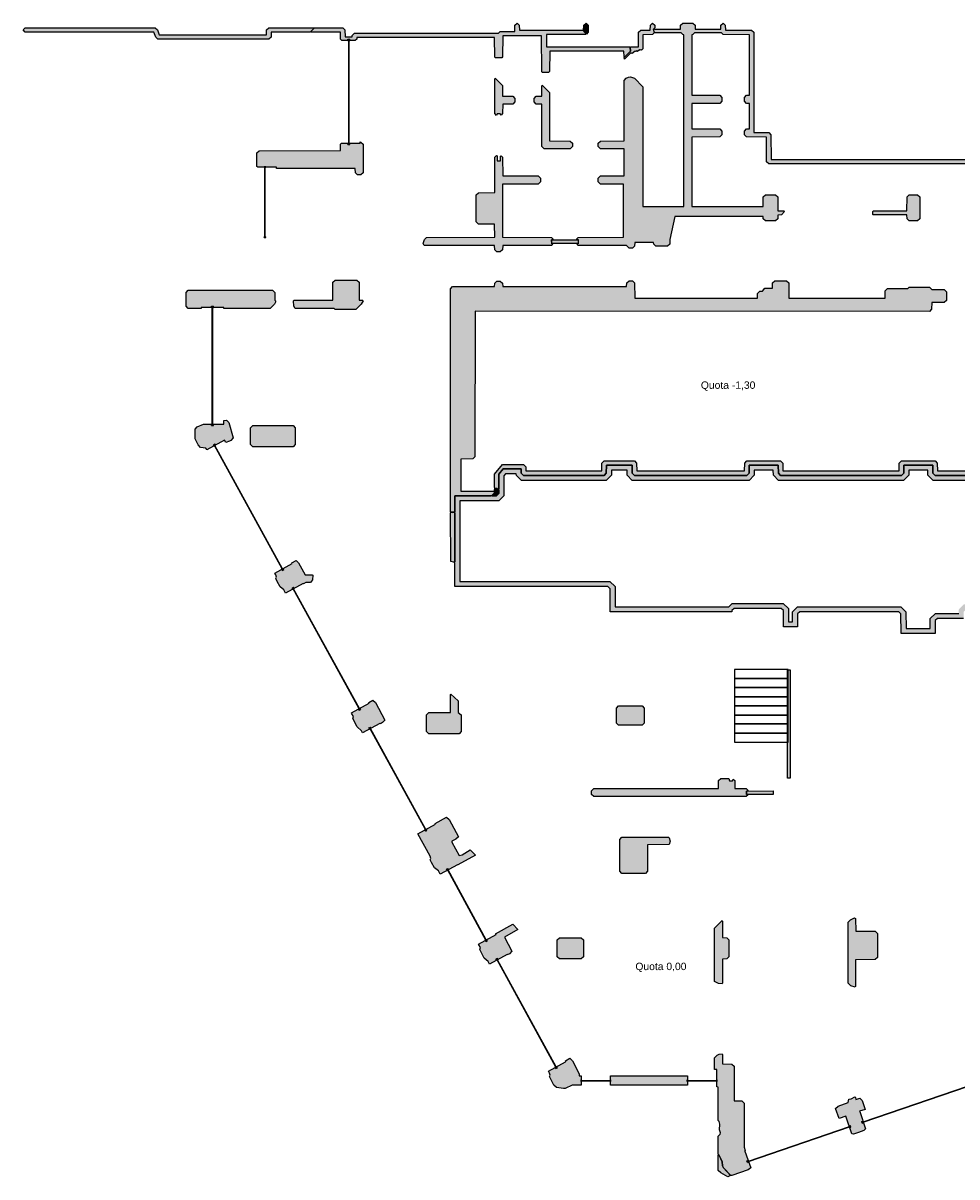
# Model space of a CAD drawing. Header units: millimetres. Extents: x -4985 to 43235, y -185 to 34395.
# Tile 1 of 2: x -4985 to 22810, y -185 to 34155. Entities that reach past the tile are written whole.
import ezdxf
from ezdxf.enums import TextEntityAlignment as Align

# ---------------------------------------------------------------- set-up
doc = ezdxf.new("R2010")
doc.units = ezdxf.units.MM
for name, color, linetype in [('A-DEMOLIZIONI', 1, 'Continuous'), ('A-MURI-ESISTENTI', 7, 'Continuous'), ('A-SCALE', 8, 'Continuous'), ('A-TESTI', 7, 'Continuous'), ('A-VETRINE', 4, 'Continuous')]:
    doc.layers.add(name, color=color, linetype=linetype)
doc.styles.add('VISIO', font='arial.ttf')

msp = doc.modelspace()

# ---------------------------------------------------------------- hatches: boundary and pattern name
at = {"layer": 'A-DEMOLIZIONI'}
for points in [[(11540, 27595), (10750, 27595), (10745, 27700), (11540, 27705), (11540, 27595)], [(17340, 11195), (16550, 11195), (16545, 11300), (17340, 11305), (17340, 11195)]]:
    msp.add_hatch(color=1, dxfattribs=at).paths.add_polyline_path(points)
at = {"layer": 'A-MURI-ESISTENTI'}
for points in [[(3575, 33900), (3560, 33885), (2400, 33885), (2395, 33740), (2330, 33675), (-970, 33675), (-1035, 33740), (-1090, 33885), (-4920, 33885), (-4985, 33950), (-4920, 34015), (-1050, 34015), (-985, 33950), (-930, 33805), (2260, 33805), (2265, 33950), (2330, 34015), (3660, 34015), (3675, 34000), (3575, 33900)], [(10470, 32685), (10455, 32700), (10450, 33775), (9290, 33775), (9285, 33150), (9260, 33125), (9070, 33125), (9055, 33140), (9050, 33725), (4950, 33725), (4945, 33680), (4904, 33639), (4506, 33639), (4465, 33680), (4460, 33885), (3590, 33885), (3575, 33900), (3675, 34000), (3690, 34015), (4530, 34015), (4595, 33950), (4600, 33745), (4810, 33745), (4815, 33790), (4880, 33855), (9170, 33855), (9220, 33905), (9650, 33905), (9655, 34090), (9720, 34155), (9785, 34090), (9790, 33945), (11680, 33945), (11775, 33830), (11760, 33815), (10590, 33815), (10590, 33445), (13070, 33445), (13085, 33430), (13095, 33320), (12920, 33145), (12905, 33160), (12900, 33315), (10690, 33315), (10685, 32710), (10650, 32685), (10470, 32685)], [(13050, 27455), (12980, 27535), (11540, 27535), (11495, 27580), (11545, 27600), (11545, 27700), (11485, 27720), (11540, 27775), (12885, 27780), (12885, 29360), (12200, 29365), (12135, 29430), (12135, 29540), (12200, 29605), (12905, 29610), (12905, 30410), (12200, 30415), (12135, 30480), (12135, 30580), (12200, 30645), (12905, 30650), (12905, 32450), (12970, 32515), (13030, 32545), (13090, 32555), (13210, 32515), (13465, 32260), (13465, 28700), (14685, 28700), (14685, 33810), (14650, 33815), (14600, 33865), (13820, 33865), (13796, 33899), (13775, 33970), (13800, 33995), (13820, 33975), (14580, 33975), (14585, 34090), (14650, 34155), (14950, 34155), (15015, 34090), (15020, 33975), (15780, 33975), (15785, 34090), (15850, 34155), (15915, 34090), (15920, 33945), (16700, 33945), (16765, 33880), (16765, 30900), (17210, 30895), (17275, 30830), (17280, 30095), (29210, 30095), (29275, 30030), (29280, 29795), (29840, 29795), (29845, 30030), (29910, 30095), (32060, 30095), (32125, 30030), (32130, 29875), (32490, 29875), (32495, 30110), (32560, 30175), (35730, 30175), (35795, 30110), (35800, 29875), (36115, 29880), (36110, 30185), (32330, 30185), (32265, 30250), (32265, 30690), (32340, 30765), (32430, 30765), (32495, 30700), (32500, 30315), (35850, 30315), (35920, 30245), (35990, 30315), (36180, 30315), (36245, 30250), (36245, 29810), (36180, 29745), (35730, 29745), (35665, 29810), (35660, 30045), (33680, 30045), (33675, 29700), (33610, 29635), (33510, 29635), (33445, 29700), (33440, 30045), (32630, 30045), (32625, 29810), (32560, 29745), (32060, 29745), (31995, 29810), (31990, 29965), (29980, 29965), (29975, 29730), (29910, 29665), (29210, 29665), (29145, 29730), (29140, 29965), (17210, 29965), (17145, 30030), (17145, 30760), (16550, 30765), (16485, 30830), (16485, 30940), (16550, 31005), (16635, 31010), (16635, 31760), (16550, 31765), (16485, 31830), (16485, 31940), (16550, 32005), (16635, 32010), (16635, 33810), (15850, 33815), (15800, 33865), (15000, 33865), (14950, 33815), (14915, 33810), (14915, 32010), (15750, 32005), (15815, 31940), (15815, 31830), (15750, 31765), (14920, 31765), (14915, 31010), (15750, 31005), (15815, 30940), (15815, 30830), (15750, 30765), (14915, 30760), (14915, 28700), (17040, 28695), (17045, 28980), (17110, 29045), (17410, 29045), (17475, 28980), (17475, 28570), (17660, 28565), (17675, 28550), (17590, 28445), (17475, 28440), (17475, 28330), (17410, 28265), (17110, 28265), (17045, 28330), (17040, 28395), (14410, 28395), (14265, 27710), (14265, 27580), (14200, 27515), (13850, 27515), (13785, 27580), (13780, 27625), (13220, 27625), (13215, 27520), (13150, 27455), (13050, 27455)], [(11695, 33930), (11705, 34090), (11770, 34155), (11835, 34090), (11835, 33880), (11780, 33825), (11695, 33930)], [(13085, 33430), (13100, 33445), (13335, 33450), (13335, 33880), (13400, 33945), (13680, 33945), (13685, 34090), (13750, 34155), (13815, 34090), (13815, 34010), (13800, 33995), (13775, 33970), (13775, 33930), (13796, 33899), (13805, 33870), (13750, 33815), (13465, 33810), (13465, 33390), (13420, 33345), (13400, 33365), (13380, 33345), (13360, 33355), (13300, 33305), (13270, 33325), (13250, 33305), (13230, 33315), (13140, 33245), (13100, 33265), (12920, 33085), (12905, 33130), (12920, 33145), (13095, 33320), (13085, 33430)], [(9055, 31460), (9055, 32500), (9070, 32515), (9285, 32300), (9285, 31980), (9590, 31975), (9655, 31910), (9655, 31810), (9590, 31745), (9290, 31745), (9285, 31460), (9240, 31415), (9220, 31455), (9130, 31455), (9110, 31405), (9055, 31460)], [(10520, 30415), (10455, 30480), (10455, 31740), (10290, 31745), (10225, 31810), (10225, 31910), (10290, 31975), (10455, 31980), (10455, 32290), (10470, 32305), (10685, 32090), (10685, 30650), (11300, 30645), (11365, 30580), (11365, 30480), (11300, 30415), (10520, 30415)], [(1975, 29890), (1975, 30290), (2040, 30355), (4465, 30360), (4465, 30550), (4497, 30582), (5036, 30582), (5046, 30582), (5046, 30616), (5070, 30615), (5135, 30550), (5135, 29700), (5070, 29635), (4970, 29635), (4905, 29700), (4900, 29825), (2555, 29825), (2555, 29867), (2545, 29867), (1998, 29867), (1975, 29890)], [(9120, 27345), (9055, 27410), (9050, 27535), (6950, 27535), (6925, 27590), (6965, 27710), (7020, 27775), (9055, 27780), (9050, 28175), (8570, 28175), (8505, 28240), (8505, 29040), (8570, 29105), (9055, 29110), (9055, 30160), (9110, 30215), (9125, 30200), (9130, 30055), (9225, 30060), (9225, 30190), (9240, 30205), (9285, 30160), (9290, 29605), (10350, 29605), (10415, 29540), (10415, 29430), (10350, 29365), (9285, 29360), (9285, 27780), (10740, 27775), (10795, 27720), (10745, 27700), (10745, 27600), (10785, 27580), (10740, 27535), (9290, 27535), (9285, 27410), (9220, 27345), (9120, 27345)], [(21390, 28265), (21325, 28330), (21320, 28445), (20320, 28445), (20305, 28460), (20305, 28550), (20320, 28565), (21320, 28565), (21325, 28980), (21390, 29045), (21640, 29045), (21705, 28980), (21705, 28330), (21640, 28265), (21390, 28265)], [(4300, 25635), (4270, 25665), (3110, 25665), (3075, 25730), (3065, 25890), (3080, 25905), (4230, 25905), (4235, 26440), (4300, 26505), (4950, 26505), (5015, 26440), (5015, 25910), (5120, 25905), (5135, 25890), (5075, 25790), (4920, 25635), (4300, 25635)], [(7735, 19610), (7735, 26250), (7800, 26315), (9050, 26315), (9055, 26410), (9120, 26475), (9220, 26475), (9285, 26410), (9290, 26315), (12980, 26315), (12985, 26420), (13050, 26485), (13150, 26485), (13215, 26420), (13220, 25965), (16870, 25965), (16875, 26110), (16940, 26175), (17020, 26175), (17090, 26265), (17320, 26265), (17325, 26420), (17390, 26485), (17740, 26485), (17805, 26420), (17810, 25965), (20670, 25965), (20675, 26190), (20740, 26255), (21350, 26255), (21390, 26295), (21990, 26295), (22060, 26225), (22430, 26225), (22495, 26160), (22495, 25900), (22430, 25835), (22060, 25835), (22055, 25640), (21990, 25575), (8470, 25585), (8465, 21250), (8400, 21185), (8045, 21180), (8045, 20220), (9060, 20225), (9075, 20210), (8965, 20100), (8950, 20085), (7870, 20085), (7865, 19610), (7832, 19595), (7780, 19595), (7735, 19610)], [(-70, 25665), (-135, 25730), (-135, 26140), (-70, 26205), (2440, 26205), (2505, 26140), (2505, 25910), (2525, 25890), (2525, 25850), (2495, 25790), (2370, 25665), (988, 25665), (988, 25689), (978, 25689), (328, 25689), (318, 25689), (318, 25665), (-70, 25665)], [(485, 21460), (450, 21505), (300, 21525), (225, 21600), (135, 21780), (135, 22070), (200, 22135), (388, 22221), (978, 22221), (988, 22221), (988, 22324), (1070, 22335), (1135, 22270), (1265, 21810), (1200, 21735), (1160, 21715), (1052, 21675), (1015, 21743), (1006, 21738), (1006, 21738), (488, 21454), (485, 21460)], [(1850, 21545), (1785, 21610), (1785, 22110), (1850, 22175), (3050, 22175), (3115, 22110), (3115, 21610), (3050, 21545), (1850, 21545)], [(9130, 20305), (9060, 20315), (9045, 20330), (9045, 20730), (9280, 21015), (9910, 21015), (9975, 20950), (9980, 20825), (12240, 20825), (12245, 21060), (12310, 21125), (13210, 21125), (13275, 21060), (13280, 20825), (16490, 20825), (16495, 21060), (16560, 21125), (17560, 21125), (17625, 21060), (17630, 20825), (21090, 20825), (21095, 21060), (21160, 21125), (22160, 21125), (22225, 21060), (22230, 20825), (24560, 20825), (24565, 21060), (24630, 21125), (25310, 21125), (25375, 21060), (25380, 20825), (26990, 20825), (26995, 20990), (27010, 21005), (27110, 20905), (27125, 20890), (27125, 20760), (27060, 20695), (25310, 20695), (25245, 20760), (25240, 20995), (24700, 20995), (24695, 20760), (24630, 20695), (22160, 20695), (22095, 20760), (22090, 20995), (21230, 20995), (21225, 20760), (21160, 20695), (17560, 20695), (17495, 20760), (17490, 20995), (16630, 20995), (16625, 20760), (16560, 20695), (13210, 20695), (13145, 20760), (13140, 20995), (12380, 20995), (12375, 20760), (12310, 20695), (9910, 20695), (9845, 20760), (9840, 20885), (9300, 20885), (9175, 20730), (9175, 20290), (9160, 20275), (9130, 20305)], [(9060, 20225), (9045, 20240), (9060, 20315), (9070, 20305), (9130, 20305), (9160, 20275), (9175, 20260), (9175, 20150), (9110, 20085), (8980, 20085), (8965, 20100), (9075, 20210), (9060, 20225)], [(7810, 19585), (7832, 19595), (7850, 19595), (7865, 19580), (7865, 18120), (7850, 18105), (7841, 18107), (7830, 18115), (7784, 18121), (7745, 18130), (7735, 19580), (7750, 19595), (7780, 19595), (7810, 19585)], [(2775, 17290), (2665, 17380), (2575, 17540), (2535, 17620), (2555, 17660), (2535, 17730), (2504, 17787), (3027, 18073), (3015, 18094), (3140, 18165), (3215, 18090), (3410, 17735), (3620, 17735), (3635, 17720), (3625, 17590), (3570, 17505), (3430, 17505), (3362, 17469), (3356, 17480), (3347, 17475), (3347, 17476), (2830, 17192), (2775, 17290)], [(17765, 12740), (17765, 14910), (17845, 14910), (17845, 11680), (17765, 11680), (17765, 12740)], [(7090, 13005), (7025, 13070), (7025, 13570), (7090, 13635), (7735, 13640), (7735, 14170), (7750, 14185), (7965, 13980), (7965, 13640), (8055, 13570), (8055, 13070), (7990, 13005), (7090, 13005)], [(5085, 13090), (4955, 13210), (4825, 13460), (4845, 13520), (4805, 13600), (4793, 13622), (5317, 13910), (5305, 13932), (5430, 14005), (5505, 13930), (5785, 13410), (5710, 13335), (5649, 13304), (5642, 13317), (5633, 13312), (5633, 13312), (5118, 13029), (5085, 13090)], [(12740, 13255), (12675, 13320), (12675, 13770), (12740, 13835), (13440, 13835), (13505, 13770), (13505, 13320), (13440, 13255), (12740, 13255)], [(12000, 11135), (11935, 11200), (11935, 11310), (12000, 11375), (15710, 11375), (15715, 11610), (15780, 11675), (16020, 11675), (16040, 11605), (16130, 11605), (16150, 11655), (16195, 11610), (16200, 11375), (16540, 11375), (16595, 11320), (16545, 11300), (16545, 11200), (16585, 11180), (16540, 11135), (12000, 11135)], [(7375, 8920), (7265, 9010), (7175, 9170), (7135, 9250), (7155, 9290), (7135, 9360), (6767, 10029), (7289, 10316), (7278, 10336), (7620, 10525), (7695, 10450), (7975, 9940), (7900, 9865), (7780, 9805), (7775, 9780), (7995, 9380), (8080, 9405), (8320, 9545), (8485, 9390), (7958, 9100), (7953, 9108), (7944, 9103), (7944, 9103), (7429, 8822), (7375, 8920)], [(12840, 8845), (12775, 8910), (12775, 9860), (12840, 9925), (14230, 9925), (14245, 9910), (14275, 9810), (14250, 9705), (13605, 9700), (13605, 8910), (13540, 8845), (12840, 8845)], [(8855, 6230), (8735, 6330), (8605, 6580), (8625, 6640), (8585, 6720), (8572, 6743), (9092, 7027), (9080, 7049), (9590, 7335), (9745, 7180), (9345, 6950), (9565, 6530), (9490, 6455), (9428, 6423), (9422, 6435), (8900, 6149), (8855, 6230)], [(15710, 5575), (15595, 5630), (15595, 7220), (15820, 7445), (15835, 7430), (15835, 6940), (15960, 6935), (16025, 6870), (16025, 6370), (15960, 6305), (15835, 6300), (15835, 5580), (15820, 5565), (15710, 5575)], [(19650, 5505), (19575, 5580), (19575, 7400), (19640, 7465), (19760, 7525), (19795, 7510), (19800, 7125), (20380, 7125), (20445, 7060), (20445, 6350), (20380, 6285), (19795, 6280), (19795, 5480), (19780, 5465), (19650, 5505)], [(10980, 6305), (10915, 6370), (10915, 6870), (10980, 6935), (11630, 6935), (11695, 6870), (11695, 6370), (11630, 6305), (10980, 6305)], [(16080, -145), (15865, 90), (15835, 150), (15825, 260), (15735, 460), (15720, 475), (15705, 490), (15705, 1030), (15765, 1090), (15775, 1130), (15745, 1220), (15755, 1390), (15735, 1460), (15705, 1490), (15705, 2490), (15661, 2495), (15661, 3003), (15661, 3013), (15592, 3013), (15595, 3360), (15670, 3435), (15730, 3465), (15820, 3475), (15835, 3460), (15835, 3180), (16110, 3175), (16175, 3110), (16175, 2080), (16410, 2075), (16475, 2010), (16475, 700), (16510, 600), (16497, 596), (16500, 586), (16500, 586), (16671, 89), (16600, 25), (16110, -145), (16080, -145)], [(11360, 2545), (11150, 2445), (11100, 2445), (10890, 2475), (10815, 2550), (10685, 2800), (10705, 2840), (10685, 2900), (10651, 2962), (11163, 3243), (11163, 3243), (11171, 3248), (11158, 3273), (11290, 3345), (11365, 3270), (11565, 2880), (11570, 2825), (11630, 2825), (11630, 2545), (11360, 2545)], [(12502, 2545), (12502, 2825), (14790, 2825), (14790, 2545), (12502, 2545)], [(19195, 1850), (19280, 1925), (19570, 2025), (19590, 2125), (19660, 2135), (19770, 2195), (19795, 2180), (19800, 2115), (19920, 2155), (19985, 2090), (20078, 1826), (19913, 1769), (19916, 1760), (19916, 1760), (20090, 1251), (20040, 1195), (19880, 1135), (19730, 1085), (19683, 1099), (19503, 1625), (19305, 1558), (19195, 1850)], [(15865, 90), (16075, -140), (15990, -185), (15780, -65), (15705, 10), (15705, 460), (15720, 475), (15825, 260), (15835, 150), (15865, 90)]]:
    msp.add_hatch(color=7, dxfattribs=at).paths.add_polyline_path(points)
h = msp.add_hatch(color=7, dxfattribs=at)
h.paths.add_polyline_path([(36115, 25930), (36115, 11920), (36138, 11902), (36130, 11905), (36115, 11890), (36110, 11575), (32130, 11575), (32065, 11510), (32060, 11075), (31550, 11075), (31545, 11510), (31480, 11575), (27830, 11575), (27765, 11510), (27760, 11415), (27480, 11415), (27430, 11465), (25050, 11465), (25045, 12320), (25095, 12370), (25095, 16370), (25045, 16420), (25045, 16640), (24980, 16705), (23080, 16705), (23015, 16640), (23010, 16435), (22230, 16435), (22165, 16370), (22160, 15985), (21150, 15985), (21145, 16570), (21080, 16635), (18130, 16635), (18065, 16570), (18060, 16185), (17650, 16185), (17645, 16670), (17580, 16735), (16180, 16735), (16115, 16670), (16110, 16635), (12490, 16635), (12485, 17320), (12420, 17385), (7870, 17385), (7865, 18090), (7841, 18107), (7850, 18105), (7865, 18120), (7865, 19580), (7850, 19595), (7832, 19595), (7865, 19610), (7870, 20085), (8950, 20085), (8965, 20100), (8980, 20085), (9110, 20085), (9175, 20150), (9175, 20260), (9160, 20275), (9175, 20290), (9175, 20730), (9300, 20885), (9840, 20885), (9845, 20760), (9910, 20695), (12310, 20695), (12375, 20760), (12380, 20995), (13140, 20995), (13145, 20760), (13210, 20695), (16560, 20695), (16625, 20760), (16630, 20995), (17490, 20995), (17495, 20760), (17560, 20695), (21160, 20695), (21225, 20760), (21230, 20995), (22090, 20995), (22095, 20760), (22160, 20695), (24630, 20695), (24695, 20760), (24700, 20995), (25240, 20995), (25245, 20760), (25310, 20695), (27060, 20695), (27125, 20760), (27125, 20890), (27110, 20905), (27125, 20920), (27125, 22450), (27060, 22515), (26580, 22515), (26565, 22500), (26550, 22515), (25640, 22515), (25635, 22830), (25620, 22845), (25635, 22860), (25635, 25390), (25620, 25405), (25635, 25420), (25640, 26025), (25670, 25995), (29720, 25995), (29785, 26060), (29790, 26135), (30350, 26135), (30355, 26000), (30420, 25935), (36080, 25935), (36095, 25950), (36115, 25930)])
h.paths.add_polyline_path([(12482, 17535), (12635, 17383), (12639, 16785), (16018, 16785), (16118, 16885), (17642, 16885), (17794, 16733), (17798, 16335), (17912, 16335), (17916, 16633), (18068, 16785), (21142, 16785), (21294, 16633), (21299, 16135), (22012, 16135), (22016, 16433), (22168, 16585), (22864, 16585), (22867, 16704), (23018, 16855), (25042, 16855), (25195, 16702), (25195, 16482), (25245, 16432), (25245, 12308), (25195, 12258), (25199, 11615), (27492, 11615), (27542, 11565), (27618, 11565), (27618, 11575), (27768, 11725), (31542, 11725), (31694, 11573), (31698, 11225), (31912, 11225), (31916, 11573), (32068, 11725), (35962, 11725), (35965, 11891), (35965, 25785), (30358, 25785), (30207, 25936), (30205, 25985), (29922, 25985), (29782, 25845), (25789, 25845), (25785, 25419), (25785, 22831), (25788, 22665), (26518, 22665), (26612, 22665), (27122, 22665), (27275, 22512), (27275, 20952), (27275, 20858), (27275, 20698), (27122, 20545), (25248, 20545), (25096, 20697), (25093, 20845), (24847, 20845), (24844, 20697), (24692, 20545), (22098, 20545), (21946, 20697), (21943, 20845), (21377, 20845), (21374, 20697), (21222, 20545), (17498, 20545), (17346, 20697), (17343, 20845), (16777, 20845), (16774, 20697), (16622, 20545), (13148, 20545), (12996, 20697), (12993, 20845), (12527, 20845), (12524, 20697), (12372, 20545), (9848, 20545), (9697, 20695), (9696, 20735), (9372, 20735), (9325, 20677), (9325, 20322), (9325, 20228), (9325, 20088), (9172, 19935), (9012, 19935), (8918, 19935), (8018, 19935), (8015, 19609), (8015, 18091), (8019, 17535), (12482, 17535)], flags=16)

# ---------------------------------------------------------------- linework, layer by layer
at = {"layer": 'A-DEMOLIZIONI'}
for points in [[(11540, 27595), (10750, 27595), (10745, 27700), (11540, 27705), (11540, 27595)], [(17340, 11195), (16550, 11195), (16545, 11300), (17340, 11305), (17340, 11195)]]:
    msp.add_lwpolyline(points, close=True, dxfattribs=at)
at = {"layer": 'A-MURI-ESISTENTI'}
for points in [[(3575, 33900), (3560, 33885), (2400, 33885), (2395, 33740), (2330, 33675), (-970, 33675), (-1035, 33740), (-1090, 33885), (-4920, 33885), (-4985, 33950), (-4920, 34015), (-1050, 34015), (-985, 33950), (-930, 33805), (2260, 33805), (2265, 33950), (2330, 34015), (3660, 34015), (3675, 34000), (3575, 33900)], [(10470, 32685), (10455, 32700), (10450, 33775), (9290, 33775), (9285, 33150), (9260, 33125), (9070, 33125), (9055, 33140), (9050, 33725), (4950, 33725), (4945, 33680), (4904, 33639), (4506, 33639), (4465, 33680), (4460, 33885), (3590, 33885), (3575, 33900), (3675, 34000), (3690, 34015), (4530, 34015), (4595, 33950), (4600, 33745), (4810, 33745), (4815, 33790), (4880, 33855), (9170, 33855), (9220, 33905), (9650, 33905), (9655, 34090), (9720, 34155), (9785, 34090), (9790, 33945), (11680, 33945), (11775, 33830), (11760, 33815), (10590, 33815), (10590, 33445), (13070, 33445), (13085, 33430), (13095, 33320), (12920, 33145), (12905, 33160), (12900, 33315), (10690, 33315), (10685, 32710), (10650, 32685), (10470, 32685)], [(11695, 33930), (11705, 34090), (11770, 34155), (11835, 34090), (11835, 33880), (11780, 33825), (11695, 33930)], [(13085, 33430), (13100, 33445), (13335, 33450), (13335, 33880), (13400, 33945), (13680, 33945), (13685, 34090), (13750, 34155), (13815, 34090), (13815, 34010), (13800, 33995), (13775, 33970), (13775, 33930), (13796, 33899), (13805, 33870), (13750, 33815), (13465, 33810), (13465, 33390), (13420, 33345), (13400, 33365), (13380, 33345), (13360, 33355), (13300, 33305), (13270, 33325), (13250, 33305), (13230, 33315), (13140, 33245), (13100, 33265), (12920, 33085), (12905, 33130), (12920, 33145), (13095, 33320), (13085, 33430)], [(9055, 31460), (9055, 32500), (9070, 32515), (9285, 32300), (9285, 31980), (9590, 31975), (9655, 31910), (9655, 31810), (9590, 31745), (9290, 31745), (9285, 31460), (9240, 31415), (9220, 31455), (9130, 31455), (9110, 31405), (9055, 31460)], [(10520, 30415), (10455, 30480), (10455, 31740), (10290, 31745), (10225, 31810), (10225, 31910), (10290, 31975), (10455, 31980), (10455, 32290), (10470, 32305), (10685, 32090), (10685, 30650), (11300, 30645), (11365, 30580), (11365, 30480), (11300, 30415), (10520, 30415)], [(1975, 29890), (1975, 30290), (2040, 30355), (4465, 30360), (4465, 30550), (4497, 30582), (5036, 30582), (5046, 30582), (5046, 30616), (5070, 30615), (5135, 30550), (5135, 29700), (5070, 29635), (4970, 29635), (4905, 29700), (4900, 29825), (2555, 29825), (2555, 29867), (2545, 29867), (1998, 29867), (1975, 29890)], [(9120, 27345), (9055, 27410), (9050, 27535), (6950, 27535), (6925, 27590), (6965, 27710), (7020, 27775), (9055, 27780), (9050, 28175), (8570, 28175), (8505, 28240), (8505, 29040), (8570, 29105), (9055, 29110), (9055, 30160), (9110, 30215), (9125, 30200), (9130, 30055), (9225, 30060), (9225, 30190), (9240, 30205), (9285, 30160), (9290, 29605), (10350, 29605), (10415, 29540), (10415, 29430), (10350, 29365), (9285, 29360), (9285, 27780), (10740, 27775), (10795, 27720), (10745, 27700), (10745, 27600), (10785, 27580), (10740, 27535), (9290, 27535), (9285, 27410), (9220, 27345), (9120, 27345)], [(21390, 28265), (21325, 28330), (21320, 28445), (20320, 28445), (20305, 28460), (20305, 28550), (20320, 28565), (21320, 28565), (21325, 28980), (21390, 29045), (21640, 29045), (21705, 28980), (21705, 28330), (21640, 28265), (21390, 28265)], [(4300, 25635), (4270, 25665), (3110, 25665), (3075, 25730), (3065, 25890), (3080, 25905), (4230, 25905), (4235, 26440), (4300, 26505), (4950, 26505), (5015, 26440), (5015, 25910), (5120, 25905), (5135, 25890), (5075, 25790), (4920, 25635), (4300, 25635)], [(7735, 19610), (7735, 26250), (7800, 26315), (9050, 26315), (9055, 26410), (9120, 26475), (9220, 26475), (9285, 26410), (9290, 26315), (12980, 26315), (12985, 26420), (13050, 26485), (13150, 26485), (13215, 26420), (13220, 25965), (16870, 25965), (16875, 26110), (16940, 26175), (17020, 26175), (17090, 26265), (17320, 26265), (17325, 26420), (17390, 26485), (17740, 26485), (17805, 26420), (17810, 25965), (20670, 25965), (20675, 26190), (20740, 26255), (21350, 26255), (21390, 26295), (21990, 26295), (22060, 26225), (22430, 26225), (22495, 26160), (22495, 25900), (22430, 25835), (22060, 25835), (22055, 25640), (21990, 25575), (8470, 25585), (8465, 21250), (8400, 21185), (8045, 21180), (8045, 20220), (9060, 20225), (9075, 20210), (8965, 20100), (8950, 20085), (7870, 20085), (7865, 19610), (7832, 19595), (7780, 19595), (7735, 19610)], [(-70, 25665), (-135, 25730), (-135, 26140), (-70, 26205), (2440, 26205), (2505, 26140), (2505, 25910), (2525, 25890), (2525, 25850), (2495, 25790), (2370, 25665), (988, 25665), (988, 25689), (978, 25689), (328, 25689), (318, 25689), (318, 25665), (-70, 25665)], [(485, 21460), (450, 21505), (300, 21525), (225, 21600), (135, 21780), (135, 22070), (200, 22135), (388, 22221), (978, 22221), (988, 22221), (988, 22324), (1070, 22335), (1135, 22270), (1265, 21810), (1200, 21735), (1160, 21715), (1052, 21675), (1015, 21743), (1006, 21738), (1006, 21738), (488, 21454), (485, 21460)], [(1850, 21545), (1785, 21610), (1785, 22110), (1850, 22175), (3050, 22175), (3115, 22110), (3115, 21610), (3050, 21545), (1850, 21545)], [(9060, 20225), (9045, 20240), (9060, 20315), (9070, 20305), (9130, 20305), (9160, 20275), (9175, 20260), (9175, 20150), (9110, 20085), (8980, 20085), (8965, 20100), (9075, 20210), (9060, 20225)], [(7810, 19585), (7832, 19595), (7850, 19595), (7865, 19580), (7865, 18120), (7850, 18105), (7841, 18107), (7830, 18115), (7784, 18121), (7745, 18130), (7735, 19580), (7750, 19595), (7780, 19595), (7810, 19585)], [(2775, 17290), (2665, 17380), (2575, 17540), (2535, 17620), (2555, 17660), (2535, 17730), (2504, 17787), (3027, 18073), (3015, 18094), (3140, 18165), (3215, 18090), (3410, 17735), (3620, 17735), (3635, 17720), (3625, 17590), (3570, 17505), (3430, 17505), (3362, 17469), (3356, 17480), (3347, 17475), (3347, 17476), (2830, 17192), (2775, 17290)], [(17765, 12740), (17765, 14910), (17845, 14910), (17845, 11680), (17765, 11680), (17765, 12740)], [(7090, 13005), (7025, 13070), (7025, 13570), (7090, 13635), (7735, 13640), (7735, 14170), (7750, 14185), (7965, 13980), (7965, 13640), (8055, 13570), (8055, 13070), (7990, 13005), (7090, 13005)], [(5085, 13090), (4955, 13210), (4825, 13460), (4845, 13520), (4805, 13600), (4793, 13622), (5317, 13910), (5305, 13932), (5430, 14005), (5505, 13930), (5785, 13410), (5710, 13335), (5649, 13304), (5642, 13317), (5633, 13312), (5633, 13312), (5118, 13029), (5085, 13090)], [(12740, 13255), (12675, 13320), (12675, 13770), (12740, 13835), (13440, 13835), (13505, 13770), (13505, 13320), (13440, 13255), (12740, 13255)], [(12000, 11135), (11935, 11200), (11935, 11310), (12000, 11375), (15710, 11375), (15715, 11610), (15780, 11675), (16020, 11675), (16040, 11605), (16130, 11605), (16150, 11655), (16195, 11610), (16200, 11375), (16540, 11375), (16595, 11320), (16545, 11300), (16545, 11200), (16585, 11180), (16540, 11135), (12000, 11135)], [(7375, 8920), (7265, 9010), (7175, 9170), (7135, 9250), (7155, 9290), (7135, 9360), (6767, 10029), (7289, 10316), (7278, 10336), (7620, 10525), (7695, 10450), (7975, 9940), (7900, 9865), (7780, 9805), (7775, 9780), (7995, 9380), (8080, 9405), (8320, 9545), (8485, 9390), (7958, 9100), (7953, 9108), (7944, 9103), (7944, 9103), (7429, 8822), (7375, 8920)], [(12840, 8845), (12775, 8910), (12775, 9860), (12840, 9925), (14230, 9925), (14245, 9910), (14275, 9810), (14250, 9705), (13605, 9700), (13605, 8910), (13540, 8845), (12840, 8845)], [(8855, 6230), (8735, 6330), (8605, 6580), (8625, 6640), (8585, 6720), (8572, 6743), (9092, 7027), (9080, 7049), (9590, 7335), (9745, 7180), (9345, 6950), (9565, 6530), (9490, 6455), (9428, 6423), (9422, 6435), (8900, 6149), (8855, 6230)], [(15710, 5575), (15595, 5630), (15595, 7220), (15820, 7445), (15835, 7430), (15835, 6940), (15960, 6935), (16025, 6870), (16025, 6370), (15960, 6305), (15835, 6300), (15835, 5580), (15820, 5565), (15710, 5575)], [(19650, 5505), (19575, 5580), (19575, 7400), (19640, 7465), (19760, 7525), (19795, 7510), (19800, 7125), (20380, 7125), (20445, 7060), (20445, 6350), (20380, 6285), (19795, 6280), (19795, 5480), (19780, 5465), (19650, 5505)], [(10980, 6305), (10915, 6370), (10915, 6870), (10980, 6935), (11630, 6935), (11695, 6870), (11695, 6370), (11630, 6305), (10980, 6305)], [(16080, -145), (15865, 90), (15835, 150), (15825, 260), (15735, 460), (15720, 475), (15705, 490), (15705, 1030), (15765, 1090), (15775, 1130), (15745, 1220), (15755, 1390), (15735, 1460), (15705, 1490), (15705, 2490), (15661, 2495), (15661, 3003), (15661, 3013), (15592, 3013), (15595, 3360), (15670, 3435), (15730, 3465), (15820, 3475), (15835, 3460), (15835, 3180), (16110, 3175), (16175, 3110), (16175, 2080), (16410, 2075), (16475, 2010), (16475, 700), (16510, 600), (16497, 596), (16500, 586), (16500, 586), (16671, 89), (16600, 25), (16110, -145), (16080, -145)], [(11360, 2545), (11150, 2445), (11100, 2445), (10890, 2475), (10815, 2550), (10685, 2800), (10705, 2840), (10685, 2900), (10651, 2962), (11163, 3243), (11163, 3243), (11171, 3248), (11158, 3273), (11290, 3345), (11365, 3270), (11565, 2880), (11570, 2825), (11630, 2825), (11630, 2545), (11360, 2545)], [(12502, 2545), (12502, 2825), (14790, 2825), (14790, 2545), (12502, 2545)], [(19195, 1850), (19280, 1925), (19570, 2025), (19590, 2125), (19660, 2135), (19770, 2195), (19795, 2180), (19800, 2115), (19920, 2155), (19985, 2090), (20078, 1826), (19913, 1769), (19916, 1760), (19916, 1760), (20090, 1251), (20040, 1195), (19880, 1135), (19730, 1085), (19683, 1099), (19503, 1625), (19305, 1558), (19195, 1850)], [(15865, 90), (16075, -140), (15990, -185), (15780, -65), (15705, 10), (15705, 460), (15720, 475), (15825, 260), (15835, 150), (15865, 90)]]:
    msp.add_lwpolyline(points, close=True, dxfattribs=at)
for points in [[(29140, 29965), (17210, 29965), (17145, 30030), (17145, 30760), (16550, 30765), (16485, 30830), (16485, 30940), (16550, 31005), (16635, 31010), (16635, 31760), (16550, 31765), (16485, 31830), (16485, 31940), (16550, 32005), (16635, 32010), (16635, 33810), (15850, 33815), (15800, 33865), (15000, 33865), (14950, 33815), (14915, 33810), (14915, 32010), (15750, 32005), (15815, 31940), (15815, 31830), (15750, 31765), (14920, 31765), (14915, 31010), (15750, 31005), (15815, 30940), (15815, 30830), (15750, 30765), (14915, 30760), (14915, 28700), (17040, 28695), (17045, 28980), (17110, 29045), (17410, 29045), (17475, 28980), (17475, 28570), (17660, 28565), (17675, 28550), (17590, 28445), (17475, 28440), (17475, 28330), (17410, 28265), (17110, 28265), (17045, 28330), (17040, 28395), (14410, 28395), (14265, 27710), (14265, 27580), (14200, 27515), (13850, 27515), (13785, 27580), (13780, 27625), (13220, 27625), (13215, 27520), (13150, 27455), (13050, 27455), (13050, 27455), (12980, 27535), (11540, 27535), (11495, 27580), (11545, 27600), (11545, 27700), (11485, 27720), (11540, 27775), (12885, 27780), (12885, 29360), (12200, 29365), (12135, 29430), (12135, 29540), (12200, 29605), (12905, 29610), (12905, 30410), (12200, 30415), (12135, 30480), (12135, 30580), (12200, 30645), (12905, 30650), (12905, 32450), (12970, 32515), (13030, 32545), (13090, 32555), (13210, 32515), (13465, 32260), (13465, 28700), (14685, 28700), (14685, 33810), (14650, 33815), (14600, 33865), (13820, 33865), (13796, 33899), (13775, 33970), (13800, 33995), (13820, 33975), (14580, 33975), (14585, 34090), (14650, 34155), (14950, 34155), (15015, 34090), (15020, 33975), (15780, 33975), (15785, 34090), (15850, 34155), (15915, 34090), (15920, 33945), (16700, 33945), (16765, 33880), (16765, 30900), (17210, 30895), (17275, 30830), (17280, 30095), (29210, 30095)], [(23010, 16435), (22230, 16435), (22165, 16370), (22160, 15985), (21150, 15985), (21145, 16570), (21080, 16635), (18130, 16635), (18065, 16570), (18060, 16185), (17650, 16185), (17645, 16670), (17580, 16735), (16180, 16735), (16115, 16670), (16110, 16635), (12490, 16635), (12485, 17320), (12420, 17385), (7870, 17385), (7865, 18090), (7841, 18107), (7850, 18105), (7865, 18120), (7865, 19580), (7850, 19595), (7832, 19595), (7865, 19610), (7870, 20085), (8950, 20085), (8965, 20100), (8980, 20085), (9110, 20085), (9175, 20150), (9175, 20260), (9160, 20275), (9175, 20290), (9175, 20730), (9300, 20885), (9840, 20885), (9845, 20760), (9910, 20695), (12310, 20695), (12375, 20760), (12380, 20995), (13140, 20995), (13145, 20760), (13210, 20695), (16560, 20695), (16625, 20760), (16630, 20995), (17490, 20995), (17495, 20760), (17560, 20695), (21160, 20695), (21225, 20760), (21230, 20995), (22090, 20995), (22095, 20760), (22160, 20695), (24630, 20695)], [(24630, 20695), (22160, 20695), (22095, 20760), (22090, 20995), (21230, 20995), (21225, 20760), (21160, 20695), (17560, 20695), (17495, 20760), (17490, 20995), (16630, 20995), (16625, 20760), (16560, 20695), (13210, 20695), (13145, 20760), (13140, 20995), (12380, 20995), (12375, 20760), (12310, 20695), (9910, 20695), (9845, 20760), (9840, 20885), (9300, 20885), (9175, 20730), (9175, 20290), (9160, 20275), (9130, 20305), (9130, 20305), (9060, 20315), (9045, 20330), (9045, 20730), (9280, 21015), (9910, 21015), (9975, 20950), (9980, 20825), (12240, 20825), (12245, 21060), (12310, 21125), (13210, 21125), (13275, 21060), (13280, 20825), (16490, 20825), (16495, 21060), (16560, 21125), (17560, 21125), (17625, 21060), (17630, 20825), (21090, 20825), (21095, 21060), (21160, 21125), (22160, 21125), (22225, 21060), (22230, 20825), (24560, 20825)], [(24692, 20545), (22098, 20545), (21946, 20697), (21943, 20845), (21377, 20845), (21374, 20697), (21222, 20545), (17498, 20545), (17346, 20697), (17343, 20845), (16777, 20845), (16774, 20697), (16622, 20545), (13148, 20545), (12996, 20697), (12993, 20845), (12527, 20845), (12524, 20697), (12372, 20545), (9848, 20545), (9697, 20695), (9696, 20735), (9372, 20735), (9325, 20677), (9325, 20322), (9325, 20228), (9325, 20088), (9172, 19935), (9012, 19935), (8918, 19935), (8018, 19935), (8015, 19609), (8015, 18091), (8019, 17535), (12482, 17535), (12482, 17535), (12635, 17383), (12639, 16785), (16018, 16785), (16118, 16885), (17642, 16885), (17794, 16733), (17798, 16335), (17912, 16335), (17916, 16633), (18068, 16785), (21142, 16785), (21294, 16633), (21299, 16135), (22012, 16135), (22016, 16433), (22168, 16585), (22864, 16585)]]:
    msp.add_lwpolyline(points, dxfattribs=at)
at = {"layer": 'A-SCALE'}
for p, q in [((17786, 14912), (16186, 14912)), ((16186, 14912), (16186, 14647)), ((17786, 14912), (16186, 14912)), ((16186, 14912), (16186, 14647)), ((17786, 14647), (17786, 14912)), ((17786, 14647), (17786, 14912)), ((16186, 14647), (17786, 14647)), ((16186, 14647), (17786, 14647)), ((17786, 14647), (16186, 14647)), ((16186, 14647), (16186, 14376)), ((17786, 14647), (16186, 14647)), ((16186, 14647), (16186, 14376)), ((17786, 14376), (17786, 14647)), ((17786, 14376), (17786, 14647)), ((16186, 14376), (17786, 14376)), ((16186, 14376), (17786, 14376)), ((17786, 14376), (16186, 14376)), ((16186, 14376), (16186, 14104)), ((17786, 14376), (16186, 14376)), ((16186, 14376), (16186, 14104)), ((16186, 14104), (17786, 14104)), ((16186, 14104), (17786, 14104)), ((17786, 14104), (16186, 14104)), ((16186, 14104), (16186, 13832)), ((17786, 14104), (16186, 14104)), ((16186, 14104), (16186, 13832)), ((17786, 14104), (17786, 14376)), ((17786, 14104), (17786, 14376)), ((17786, 13832), (17786, 14104)), ((17786, 13832), (17786, 14104)), ((16186, 13832), (17786, 13832)), ((16186, 13832), (17786, 13832)), ((17786, 13832), (16186, 13832)), ((16186, 13832), (16186, 13561)), ((17786, 13832), (16186, 13832)), ((16186, 13832), (16186, 13561)), ((17786, 13561), (17786, 13832)), ((17786, 13561), (17786, 13832)), ((16186, 13561), (17786, 13561)), ((16186, 13561), (17786, 13561)), ((17786, 13561), (16186, 13561)), ((16186, 13561), (16186, 13296)), ((17786, 13561), (16186, 13561)), ((16186, 13561), (16186, 13296)), ((17786, 13296), (17786, 13561)), ((17786, 13296), (17786, 13561)), ((16186, 13296), (17786, 13296)), ((16186, 13296), (17786, 13296)), ((17786, 13296), (16186, 13296)), ((16186, 13296), (16186, 13024)), ((17786, 13296), (16186, 13296)), ((16186, 13296), (16186, 13024)), ((17786, 13024), (17786, 13296)), ((17786, 13024), (17786, 13296)), ((16186, 13024), (17786, 13024)), ((16186, 13024), (17786, 13024)), ((17786, 13024), (16186, 13024)), ((16186, 13024), (16186, 12753)), ((17786, 13024), (16186, 13024)), ((16186, 13024), (16186, 12753)), ((16186, 12753), (17786, 12753)), ((16186, 12753), (17786, 12753)), ((17786, 12753), (17786, 13024)), ((17786, 12753), (17786, 13024))]:
    msp.add_line(p, q, dxfattribs=at)
at = {"layer": 'A-VETRINE'}
for p, q in [((4686, 33679), (4736, 33679)), ((4686, 33639), (4686, 33679)), ((4736, 33639), (4736, 33679)), ((4686, 33639), (4736, 33639)), ((4706, 33639), (4716, 33639)), ((4706, 30582), (4706, 33639)), ((4716, 30582), (4716, 33639)), ((4686, 30582), (4736, 30582)), ((4686, 30542), (4686, 30582)), ((4706, 30582), (4716, 30582)), ((4736, 30542), (4736, 30582)), ((4686, 30542), (4736, 30542)), ((2195, 29890), (2245, 29890)), ((2195, 29867), (2195, 29890)), ((2245, 29867), (2245, 29890)), ((2195, 29867), (2245, 29867)), ((2215, 29867), (2225, 29867)), ((2215, 27793), (2215, 29867)), ((2225, 27793), (2225, 29867)), ((2195, 27793), (2245, 27793)), ((2195, 27770), (2195, 27793)), ((2195, 27770), (2245, 27770)), ((2215, 27793), (2225, 27793)), ((2245, 27770), (2245, 27793)), ((628, 25729), (678, 25729)), ((628, 25689), (628, 25729)), ((628, 25689), (678, 25689)), ((648, 25689), (658, 25689)), ((648, 22221), (648, 25689)), ((658, 22221), (658, 25689)), ((678, 25689), (678, 25729)), ((628, 22221), (678, 22221)), ((628, 22181), (628, 22221)), ((628, 22181), (678, 22181)), ((648, 22221), (658, 22221)), ((678, 22181), (678, 22221)), ((680, 21605), (724, 21629)), ((699, 21570), (680, 21605)), ((699, 21570), (743, 21594)), ((717, 21580), (726, 21584)), ((2728, 17910), (717, 21580)), ((743, 21594), (724, 21629)), ((2737, 17914), (726, 21584)), ((2711, 17900), (2755, 17924)), ((2730, 17865), (2711, 17900)), ((2728, 17910), (2737, 17914)), ((2730, 17865), (2774, 17889)), ((2774, 17889), (2755, 17924)), ((3021, 17342), (3065, 17366)), ((3040, 17307), (3021, 17342)), ((3040, 17307), (3084, 17331)), ((3058, 17317), (3067, 17321)), ((5019, 13747), (3058, 17317)), ((3084, 17331), (3065, 17366)), ((5028, 13751), (3067, 17321)), ((5002, 13737), (5046, 13761)), ((5021, 13702), (5002, 13737)), ((5019, 13747), (5028, 13751)), ((5065, 13726), (5046, 13761)), ((5021, 13702), (5065, 13726)), ((5307, 13178), (5351, 13203)), ((5326, 13144), (5307, 13178)), ((5326, 13144), (5370, 13168)), ((5344, 13153), (5353, 13158)), ((6991, 10152), (5344, 13153)), ((5370, 13168), (5351, 13203)), ((7000, 10157), (5353, 13158)), ((6974, 10142), (7018, 10166)), ((6993, 10107), (6974, 10142)), ((6991, 10152), (7000, 10157)), ((6993, 10107), (7037, 10132)), ((7037, 10132), (7018, 10166)), ((7618, 8970), (7662, 8994)), ((7637, 8935), (7618, 8970)), ((7637, 8935), (7681, 8959)), ((7655, 8945), (7664, 8950)), ((8793, 6864), (7655, 8945)), ((7681, 8959), (7662, 8994)), ((8802, 6869), (7664, 8950)), ((8776, 6855), (8820, 6879)), ((8793, 6864), (8802, 6869)), ((8839, 6844), (8820, 6879)), ((8795, 6820), (8776, 6855)), ((8795, 6820), (8839, 6844)), ((9087, 6297), (9131, 6321)), ((9106, 6262), (9087, 6297)), ((9106, 6262), (9150, 6286)), ((9124, 6272), (9133, 6276)), ((10873, 3085), (9124, 6272)), ((9150, 6286), (9131, 6321)), ((10882, 3090), (9133, 6276)), ((10856, 3075), (10900, 3099)), ((10919, 3064), (10900, 3099)), ((10875, 3040), (10856, 3075)), ((10873, 3085), (10882, 3090)), ((10875, 3040), (10919, 3064)), ((11622, 2703), (11630, 2703)), ((11622, 2653), (11622, 2703)), ((11622, 2653), (11630, 2653)), ((11630, 2653), (11630, 2703)), ((11630, 2683), (12502, 2683)), ((11630, 2673), (11630, 2683)), ((11630, 2673), (12502, 2673)), ((12502, 2703), (12510, 2703)), ((12502, 2653), (12502, 2703)), ((12502, 2673), (12502, 2683)), ((12502, 2653), (12510, 2653)), ((12510, 2653), (12510, 2703)), ((14782, 2703), (14790, 2703)), ((14782, 2653), (14782, 2703)), ((14782, 2653), (14790, 2653)), ((14790, 2653), (14790, 2703)), ((14790, 2683), (15661, 2683)), ((14790, 2673), (14790, 2683)), ((14790, 2673), (15661, 2673)), ((15661, 2703), (15669, 2703)), ((15661, 2653), (15661, 2703)), ((15661, 2673), (15661, 2683)), ((15661, 2653), (15669, 2653)), ((15669, 2653), (15669, 2703)), ((20019, 1457), (23527, 2653)), ((20022, 1448), (23530, 2644)), ((19975, 1463), (20013, 1476)), ((19991, 1416), (19975, 1463)), ((19991, 1416), (20029, 1429)), ((20029, 1429), (20013, 1476)), ((20022, 1448), (20019, 1457)), ((16604, 284), (19610, 1313)), ((16607, 274), (19613, 1304)), ((19603, 1332), (19641, 1345)), ((19619, 1285), (19603, 1332)), ((19613, 1304), (19610, 1313)), ((19619, 1285), (19657, 1298)), ((19657, 1298), (19641, 1345)), ((16560, 290), (16598, 303)), ((16576, 242), (16560, 290)), ((16576, 242), (16614, 255)), ((16614, 255), (16598, 303)), ((16607, 274), (16604, 284))]:
    msp.add_line(p, q, dxfattribs=at)

# ---------------------------------------------------------------- texts
at = {"layer": 'A-TESTI', "style": 'VISIO'}
for s, p in [('Quota -1,30', (16000, 23380)), ('Quota 0,00', (14000, 6080))]:
    msp.add_text(s, height=220, dxfattribs=at).set_placement(p, align=Align.MIDDLE_CENTER)

doc.saveas('drawing.dxf')
